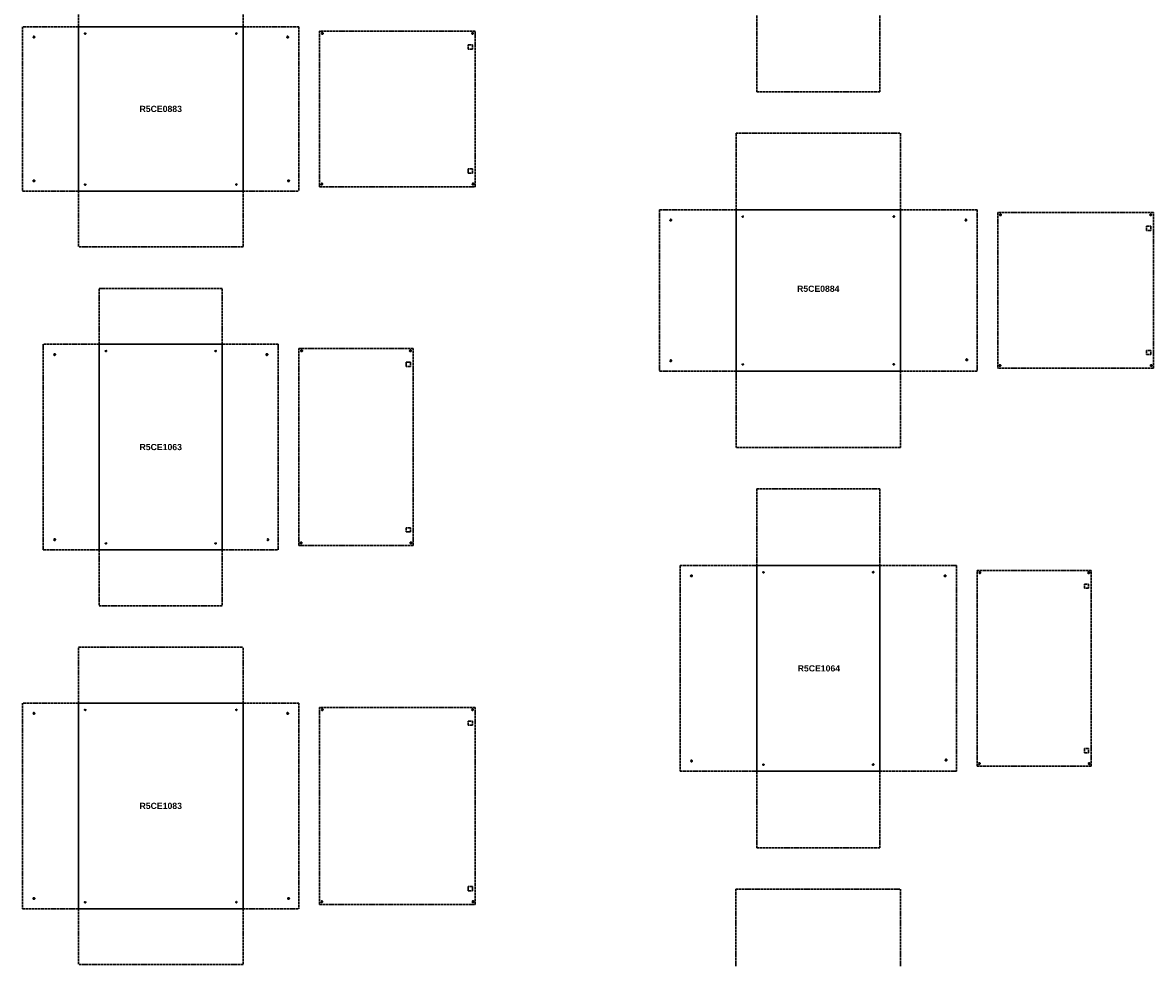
# Model space of a CAD drawing. Header units: millimetres. Extents: x 2560 to 26841, y -1711 to 16734.
# Tile 6 of 10: x 9674 to 15138, y 6425 to 10984. Entities that reach past the tile are written whole.
import ezdxf

# ---------------------------------------------------------------- set-up
doc = ezdxf.new("R2010")
doc.units = ezdxf.units.MM
doc.linetypes.add('ACAD_ISO02W100', pattern=[15, 12, -3])
doc.styles.get("Standard").update_dxf_attribs({"font": 'arial.ttf'})

# ---------------------------------------------------------------- blocks, each defined once
blk = doc.blocks.new('A$C11C00261')
at = {"linetype": 'ACAD_ISO02W100', "lineweight": 30}
for p, q in [((0, 20.4), (20.4, 20.4)), ((0, 0), (0, 20.4)), ((20.4, 0), (0, 0)), ((20.4, 20.4), (20.4, 0))]:
    blk.add_line(p, q, dxfattribs=at)

msp = doc.modelspace()

# ---------------------------------------------------------------- linework, layer by layer
at = {"linetype": 'ACAD_ISO02W100', "lineweight": 30}
for p, q in [((9943.8, 10963.9), (9943.8, 11233.9)), ((10738.8, 10963.9), (10738.8, 11233.9)), ((13221.3, 11018.9), (13221.3, 10648.9)), ((13816.3, 11018.9), (13816.3, 10648.9)), ((9673.8, 10963.9), (9673.8, 10168.9)), ((9943.8, 10963.9), (9673.8, 10963.9)), ((11008.8, 10963.9), (10738.8, 10963.9)), ((11008.8, 10963.9), (11008.8, 10168.9)), ((11860.8, 10942.4), (11108.8, 10942.4)), ((11108.8, 10942.4), (11108.8, 10190.4)), ((11860.8, 10190.4), (11860.8, 10942.4)), ((13816.3, 10648.9), (13221.3, 10648.9)), ((13121.3, 10448.9), (13121.3, 10078.9)), ((13121.3, 10448.9), (13916.3, 10448.9)), ((13916.3, 10448.9), (13916.3, 10078.9)), ((9673.8, 10168.9), (9943.8, 10168.9)), ((9943.8, 10168.9), (9943.8, 9898.9)), ((10738.8, 10168.9), (11008.8, 10168.9)), ((10738.8, 10168.9), (10738.8, 9898.9)), ((11108.8, 10190.4), (11860.8, 10190.4)), ((12751.3, 10078.9), (12751.3, 9298.9)), ((12751.3, 10078.9), (13121.3, 10078.9)), ((13916.3, 10078.9), (14286.3, 10078.9)), ((14286.3, 10078.9), (14286.3, 9298.9)), ((14386.3, 10064.9), (14386.3, 9312.9)), ((15138.3, 10064.9), (14386.3, 10064.9)), ((15138.3, 9312.9), (15138.3, 10064.9)), ((10738.8, 9898.9), (9943.8, 9898.9)), ((10043.8, 9698.9), (10638.8, 9698.9)), ((10043.8, 9428.9), (10043.8, 9698.9)), ((10638.8, 9428.9), (10638.8, 9698.9)), ((9773.8, 9428.9), (9773.8, 8433.9)), ((10043.8, 9428.9), (9773.8, 9428.9)), ((10908.8, 9428.9), (10638.8, 9428.9)), ((10908.8, 9428.9), (10908.8, 8433.9)), ((11560.8, 9407.4), (11008.8, 9407.4)), ((11008.8, 8455.4), (11008.8, 9407.4)), ((11560.8, 8455.4), (11560.8, 9407.4)), ((12751.3, 9298.9), (13121.3, 9298.9)), ((13121.3, 9298.9), (13121.3, 8928.9)), ((13916.3, 9298.9), (14286.3, 9298.9)), ((13916.3, 9298.9), (13916.3, 8928.9)), ((15138.3, 9312.9), (14386.3, 9312.9)), ((13916.3, 8928.9), (13121.3, 8928.9)), ((13221.3, 8728.9), (13221.3, 8358.9)), ((13221.3, 8728.9), (13816.3, 8728.9)), ((13816.3, 8728.9), (13816.3, 8358.9)), ((9773.8, 8433.9), (10043.8, 8433.9)), ((10043.8, 8433.9), (10043.8, 8163.9)), ((10638.8, 8433.9), (10908.8, 8433.9)), ((10638.8, 8433.9), (10638.8, 8163.9)), ((11008.8, 8455.4), (11560.8, 8455.4)), ((12851.3, 8358.9), (12851.3, 7363.9)), ((12851.3, 8358.9), (13221.3, 8358.9)), ((13816.3, 8358.9), (14186.3, 8358.9)), ((14186.3, 8358.9), (14186.3, 7363.9)), ((14286.3, 8334.9), (14838.3, 8334.9)), ((14286.3, 7387.9), (14286.3, 8334.9)), ((14838.3, 7387.9), (14838.3, 8334.9)), ((10638.8, 8163.9), (10043.8, 8163.9)), ((9943.8, 7963.9), (10738.8, 7963.9)), ((9943.8, 7693.9), (9943.8, 7963.9)), ((10738.8, 7693.9), (10738.8, 7963.9)), ((9673.8, 7693.9), (9673.8, 6698.9)), ((9943.8, 7693.9), (9673.8, 7693.9)), ((11008.8, 7693.9), (10738.8, 7693.9)), ((11008.8, 7693.9), (11008.8, 6698.9)), ((11860.8, 7672.4), (11108.8, 7672.4)), ((11108.8, 6720.4), (11108.8, 7672.4)), ((11860.8, 6720.4), (11860.8, 7672.4)), ((14286.3, 7387.9), (14838.3, 7387.9)), ((12851.3, 7363.9), (13221.3, 7363.9)), ((13221.3, 7363.9), (13221.3, 6993.9)), ((13816.3, 7363.9), (14186.3, 7363.9)), ((13816.3, 7363.9), (13816.3, 6993.9)), ((13816.3, 6993.9), (13221.3, 6993.9)), ((13120.8, 6793.9), (13120.8, 6421.9)), ((13120.8, 6793.9), (13916.8, 6793.9)), ((13916.8, 6793.9), (13916.8, 6421.9)), ((9673.8, 6698.9), (9943.8, 6698.9)), ((9943.8, 6698.9), (9943.8, 6428.9)), ((10738.8, 6698.9), (11008.8, 6698.9)), ((10738.8, 6698.9), (10738.8, 6428.9)), ((11108.8, 6720.4), (11860.8, 6720.4)), ((10738.8, 6428.9), (9943.8, 6428.9))]:
    msp.add_line(p, q, dxfattribs=at)
at = {"lineweight": 30}
for p, q in [((9943.8, 10963.9), (10738.8, 10963.9)), ((9943.8, 10963.9), (9943.8, 10168.9)), ((10738.8, 10963.9), (10738.8, 10168.9)), ((9943.8, 10168.9), (10738.8, 10168.9)), ((13121.3, 10078.9), (13916.3, 10078.9)), ((13121.3, 10078.9), (13121.3, 9283.9)), ((13916.3, 10078.9), (13916.3, 9298.9)), ((10043.8, 9428.9), (10638.8, 9428.9)), ((10043.8, 9428.9), (10043.8, 8433.9)), ((10638.8, 9428.9), (10638.8, 8433.9)), ((13121.3, 9298.9), (13916.3, 9298.9)), ((10043.8, 8433.9), (10638.8, 8433.9)), ((13221.3, 8358.9), (13816.3, 8358.9)), ((13221.3, 7363.9), (13221.3, 8358.9)), ((13816.3, 8358.9), (13816.3, 7363.9)), ((9943.8, 7693.9), (10738.8, 7693.9)), ((9943.8, 7693.9), (9943.8, 6698.9)), ((10738.8, 7693.9), (10738.8, 6698.9)), ((13816.3, 7363.9), (13221.3, 7363.9)), ((9943.8, 6698.9), (10738.8, 6698.9))]:
    msp.add_line(p, q, dxfattribs=at)
at = {"linetype": 'ACAD_ISO02W100', "lineweight": 30}
for centre, radius in [((9976.3, 10931.4), 3), ((10706.3, 10931.4), 3), ((11121.8, 10931.9), 4), ((11847.8, 10931.9), 4), ((9728.3, 10913.9), 4), ((10954.3, 10913.9), 4), ((9728.3, 10218.9), 4), ((10958.8, 10218.9), 4), ((9976.3, 10201.4), 3), ((10706.3, 10201.4), 3), ((11119.3, 10203.4), 4), ((11850.3, 10203.4), 4), ((14399.3, 10054.4), 4), ((15125.3, 10054.4), 4), ((12805.8, 10028.9), 4), ((13153.8, 10046.4), 3), ((13883.8, 10046.4), 3), ((14231.8, 10028.9), 4), ((10076.3, 9396.4), 3), ((10606.3, 9396.4), 3), ((11021.8, 9396.9), 4), ((11547.8, 9396.9), 4), ((9828.3, 9378.9), 4), ((10854.3, 9378.9), 4), ((12805.8, 9348.9), 4), ((14236.3, 9353.4), 4), ((13153.8, 9331.4), 3), ((13883.8, 9331.4), 3), ((14396.8, 9325.9), 4), ((15127.8, 9325.9), 4), ((9828.3, 8483.9), 4), ((10858.8, 8483.9), 4), ((11019.3, 8468.4), 4), ((11550.3, 8468.4), 4), ((10076.3, 8466.4), 3), ((10606.3, 8466.4), 3), ((12905.8, 8308.9), 4), ((13253.8, 8326.4), 3), ((13783.8, 8326.4), 3), ((14131.8, 8308.9), 4), ((14299.3, 8324.4), 4), ((14825.3, 8324.4), 4), ((9976.3, 7661.4), 3), ((10706.3, 7661.4), 3), ((11121.8, 7661.9), 4), ((11847.8, 7661.9), 4), ((9728.3, 7643.9), 4), ((10954.3, 7643.9), 4), ((12905.8, 7413.9), 4), ((13253.8, 7396.4), 3), ((13783.8, 7396.4), 3), ((14136.3, 7418.4), 4), ((14296.8, 7400.9), 4), ((14827.8, 7400.9), 4), ((9728.3, 6748.9), 4), ((9976.3, 6731.4), 3), ((10706.3, 6731.4), 3), ((10958.8, 6748.9), 4), ((11119.3, 6733.4), 4), ((11850.3, 6733.4), 4)]:
    msp.add_circle(centre, radius, dxfattribs=at)

# ---------------------------------------------------------------- block references
for p in [(11827.5, 10856.2), (15105.1, 9978.7), (11527.5, 9321.2), (14805.1, 8248.7), (11827.5, 7586.2)]:
    msp.add_blockref('A$C11C00261', p, dxfattribs=at)
at = {"linetype": 'ACAD_ISO02W100', "lineweight": 30, "xscale": -1, "rotation": 180}
for p in [(11827.5, 10276.6), (15105.1, 9399.1), (11527.5, 8541.6), (14805.1, 7474.1), (11827.5, 6806.6)]:
    msp.add_blockref('A$C11C00261', p, dxfattribs=at)

# ---------------------------------------------------------------- texts
at = {"linetype": 'ACAD_ISO02W100', "char_height": 30, "attachment_point": 5}
for s, heights, insert in [('{\\f@Arial Unicode MS|b1|i0|c204|p34;R5\\f@Arial Unicode MS|b1|i0|c0|p34;CE\\f@Arial Unicode MS|b1|i0|c204|p34;0883}', [0], (10341.3, 10566.4)), ('{\\f@Arial Unicode MS|b1|i0|c204|p34;R5\\f@Arial Unicode MS|b1|i0|c0|p34;CE\\f@Arial Unicode MS|b1|i0|c204|p34;0884}', [115.5], (13518.8, 9696.9)), ('{\\f@Arial Unicode MS|b1|i0|c204|p34;R5\\f@Arial Unicode MS|b1|i0|c0|p34;CE\\f@Arial Unicode MS|b1|i0|c204|p34;1063}', [0], (10341.3, 8931.4)), ('{\\f@Arial Unicode MS|b1|i0|c204|p34;R5\\f@Arial Unicode MS|b1|i0|c0|p34;CE\\f@Arial Unicode MS|b1|i0|c204|p34;1064}', [115.5], (13521.8, 7861.4)), ('{\\f@Arial Unicode MS|b1|i0|c204|p34;R5\\f@Arial Unicode MS|b1|i0|c0|p34;CE\\f@Arial Unicode MS|b1|i0|c204|p34;1083}', [0], (10341.3, 7196.4))]:
    msp.add_mtext_dynamic_manual_height_columns(s, width=205.915, gutter_width=12.5, heights=heights, dxfattribs=dict(at, insert=insert))

doc.saveas('drawing.dxf')
